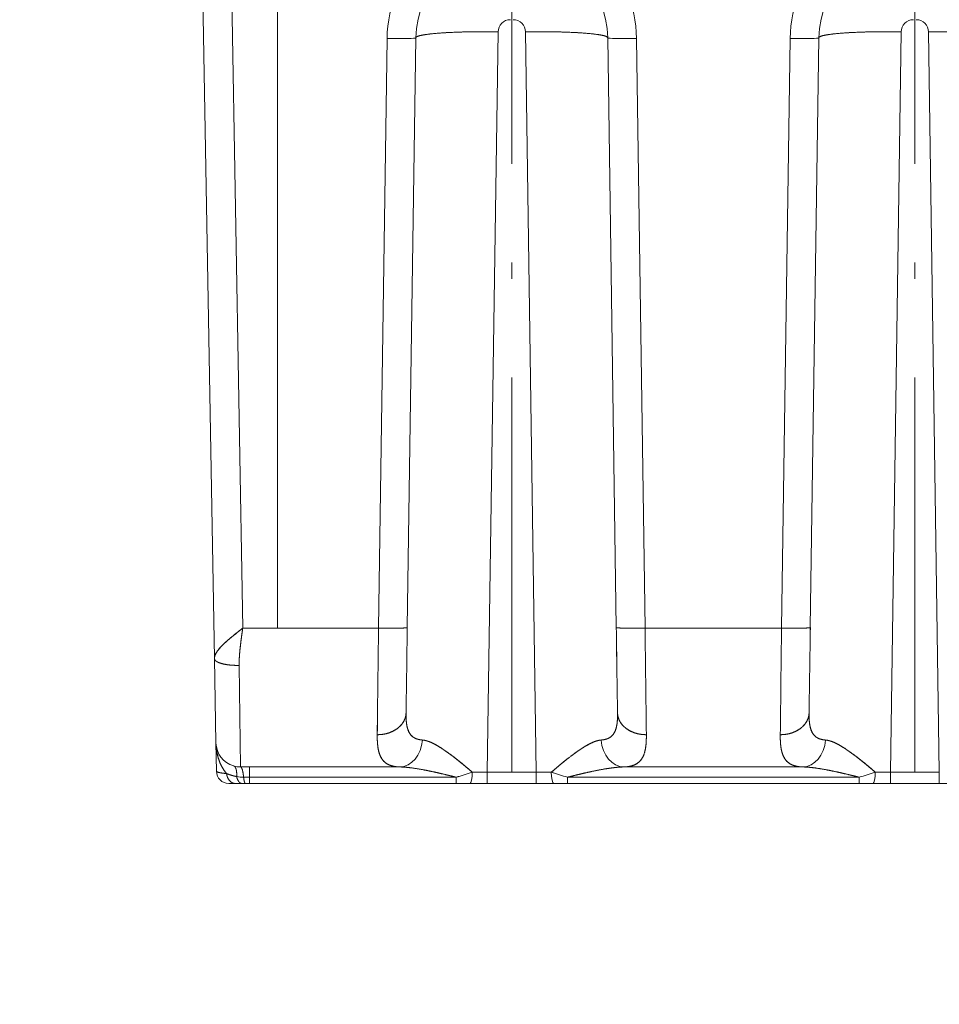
# Model space of a CAD drawing. Extents: x 0 to 420, y 0 to 297.
# Tile 6 of 17: x 129 to 157, y 213 to 243. Entities that reach past the tile are written whole.
import ezdxf
from ezdxf.enums import TextEntityAlignment as Align

# ---------------------------------------------------------------- set-up
doc = ezdxf.new("R2010")
doc.units = 0
doc.linetypes.add('DASHDOT', pattern=[18.5, 12, -3, 0.5, -3])
doc.layers.get('0').update_dxf_attribs({"lineweight": 13})
doc.styles.get("Standard").update_dxf_attribs({"font": 'isocp.shx'})
doc.dimstyles.get("Standard").update_dxf_attribs({"dimtxt": 2.5, "dimasz": 2.5, "dimexe": 1.25, "dimexo": 0.625, "dimtad": 1, "dimcen": 2.5, "dimadec": 0, "dimazin": 0, "dimtfac": 1, "dimtmove": 0, "dimatfit": 0, "dimfxl": 0, "dimarcsym": 0})

# ---------------------------------------------------------------- blocks, each defined once
blk = doc.blocks.new('*D')
at = {"color": 7, "lineweight": 5, "ltscale": 0.330035}
blk.add_line((180.692, 256.029), (180.692, 269.231), dxfattribs=at)
at = {"color": 7, "lineweight": 5, "ltscale": 0.33318}
blk.add_line((192.942, 255.903), (192.942, 269.231), dxfattribs=at)
at = {"color": 7, "lineweight": 5}
for p, q in [((180.692, 267.231), (234.796, 267.231)), ((340.302, 263.22), (291.799, 263.22)), ((119.199, 219.635), (119.199, 251.385)), ((308.816, 220.167), (308.816, 248.986)), ((73.725, 245.036), (39.242, 245.036)), ((41.242, 219.635), (41.242, 245.036)), ((316.05, 208.631), (287.299, 208.631)), ((58.236, 207.61), (93.174, 207.608)), ((338.777, 198.501), (287.299, 198.501)), ((275.643, 167.728), (371.671, 167.728)), ((204.754, 166.127), (111.509, 166.127)), ((113.509, 108.625), (113.509, 166.127)), ((260.604, 162.528), (280.643, 162.528)), ((181.795, 134.841), (205.496, 146.803)), ((320.151, 120.131), (320.151, 143.025)), ((276.855, 109.473), (370.399, 109.473)), ((184.817, 108.625), (111.509, 108.625)), ((134.432, 107.5), (134.432, 84.608)), ((239.201, 107.5), (239.201, 84.608)), ((134.432, 86.608), (239.201, 86.608))]:
    blk.add_line(p, q, dxfattribs=at)
at = {"color": 7, "lineweight": 5, "ltscale": 0.355855}
for p, q in [((291.799, 250.986), (291.799, 265.22)), ((340.302, 250.986), (340.302, 265.22))]:
    blk.add_line(p, q, dxfattribs=at)
at = {"color": 7, "lineweight": 5, "ltscale": 0.123454}
blk.add_line((180.692, 256.029), (180.692, 260.967), dxfattribs=at)
at = {"color": 7, "lineweight": 5, "ltscale": 0.476013}
blk.add_line((172.776, 258.967), (191.817, 258.967), dxfattribs=at)
at = {"color": 7, "lineweight": 5, "ltscale": 0.121798}
blk.add_line((287.299, 251.054), (287.299, 255.926), dxfattribs=at)
at = {"color": 7, "lineweight": 5, "ltscale": 0.1235}
blk.add_line((291.799, 250.986), (291.799, 255.926), dxfattribs=at)
at = {"color": 7, "lineweight": 5, "ltscale": 0.4714}
blk.add_line((296.799, 253.926), (277.943, 253.926), dxfattribs=at)
at = {"color": 7, "lineweight": 5, "ltscale": 0.38993}
blk.add_line((105.602, 251.385), (121.199, 251.385), dxfattribs=at)
at = {"color": 7, "lineweight": 5, "ltscale": 0.484375}
blk.add_line((339.516, 222.111), (355.359, 210.958), dxfattribs=at)
at = {"color": 7, "lineweight": 5, "ltscale": 0.293922}
blk.add_line((50.999, 219.635), (39.242, 219.635), dxfattribs=at)
at = {"color": 7, "lineweight": 5, "ltscale": 0.376598}
for p, q in [((106.102, 219.635), (121.165, 219.635)), ((104.477, 218.01), (104.477, 202.946))]:
    blk.add_line(p, q, dxfattribs=at)
at = {"color": 7, "lineweight": 5, "ltscale": 0.37743}
blk.add_line((106.102, 219.635), (121.199, 219.635), dxfattribs=at)
at = {"color": 7, "lineweight": 5, "ltscale": 0.309228}
for p, q in [((58.236, 217.979), (58.235, 205.61)), ((93.174, 217.977), (93.174, 205.608))]:
    blk.add_line(p, q, dxfattribs=at)
at = {"color": 7, "lineweight": 5, "ltscale": 0.224499}
blk.add_line((287.299, 215.611), (287.299, 206.631), dxfattribs=at)
at = {"color": 7, "lineweight": 5, "ltscale": 0.468372}
for p, q in [((287.299, 215.236), (287.299, 196.501)), ((338.777, 215.236), (338.777, 196.501))]:
    blk.add_line(p, q, dxfattribs=at)
at = {"color": 7, "lineweight": 5, "ltscale": 0.132243}
blk.add_line((316.05, 211.921), (316.05, 206.631), dxfattribs=at)
at = {"color": 7, "lineweight": 5, "ltscale": 0.271161}
for p, q in [((275.643, 158.881), (275.643, 169.728)), ((371.671, 158.881), (371.671, 169.728))]:
    blk.add_line(p, q, dxfattribs=at)
at = {"color": 7, "lineweight": 5, "ltscale": 0.163428}
blk.add_line((271.273, 157.991), (271.273, 164.528), dxfattribs=at)
at = {"color": 7, "lineweight": 5, "ltscale": 0.141171}
blk.add_line((275.643, 158.881), (275.643, 164.528), dxfattribs=at)
at = {"color": 7, "lineweight": 5, "ltscale": 0.391449}
for p, q in [((276.855, 123.131), (276.855, 107.473)), ((370.399, 123.131), (370.399, 107.473))]:
    blk.add_line(p, q, dxfattribs=at)
at = {"color": 7, "lineweight": 5}
for points in [[(182.623, 267.748), (180.692, 267.231), (182.623, 266.713)], [(191.01, 266.713), (192.942, 267.231), (191.01, 267.748)], [(293.731, 263.738), (291.799, 263.22), (293.731, 262.703)], [(338.37, 262.703), (340.302, 263.22), (338.37, 263.738)], [(178.76, 258.45), (180.692, 258.967), (178.76, 259.485)], [(188.748, 259.485), (186.817, 258.967), (188.748, 258.45)], [(285.367, 253.408), (287.299, 253.926), (285.367, 254.444)], [(293.731, 254.444), (291.799, 253.926), (293.731, 253.408)], [(119.716, 249.453), (119.199, 251.385), (118.681, 249.453)], [(309.333, 247.054), (308.816, 248.986), (308.298, 247.054)], [(41.76, 243.104), (41.242, 245.036), (40.725, 243.104)], [(308.298, 222.099), (308.816, 220.167), (309.333, 222.099)], [(40.725, 221.567), (41.242, 219.635), (41.76, 221.567)], [(118.681, 221.567), (119.199, 219.635), (119.716, 221.567)], [(119.683, 217.703), (119.165, 219.635), (118.648, 217.703)], [(344.971, 218.904), (343.093, 219.593), (344.375, 218.057)], [(289.231, 209.149), (287.299, 208.631), (289.231, 208.113)], [(314.119, 208.113), (316.05, 208.631), (314.119, 209.149)], [(60.167, 208.127), (58.236, 207.61), (60.167, 207.092)], [(91.242, 207.091), (93.174, 207.608), (91.242, 208.126)], [(106.408, 205.464), (104.477, 204.946), (106.408, 204.429)], [(289.231, 199.019), (287.299, 198.501), (289.231, 197.983)], [(336.845, 197.983), (338.777, 198.501), (336.845, 199.019)], [(277.575, 168.245), (275.643, 167.728), (277.575, 167.21)], [(369.739, 167.21), (371.671, 167.728), (369.739, 168.245)], [(114.026, 164.195), (113.509, 166.127), (112.991, 164.195)], [(269.341, 162.01), (271.273, 162.528), (269.341, 163.046)], [(277.575, 163.046), (275.643, 162.528), (277.575, 162.01)], [(190.347, 138.577), (191.838, 139.91), (189.88, 139.502)], [(183.286, 136.173), (181.795, 134.841), (183.753, 135.249)], [(319.634, 129.994), (320.151, 128.062), (320.669, 129.994)], [(320.669, 123.199), (320.151, 125.131), (319.634, 123.199)], [(112.991, 110.557), (113.509, 108.625), (114.026, 110.557)], [(278.787, 109.991), (276.855, 109.473), (278.787, 108.956)], [(368.467, 108.956), (370.399, 109.473), (368.467, 109.991)], [(136.364, 87.126), (134.432, 86.608), (136.364, 86.091)], [(237.269, 86.091), (239.201, 86.608), (237.269, 87.126)]]:
    blk.add_lwpolyline(points, dxfattribs=at)
for centre, radius, start, end in [((104.477, 219.635), 14.689, 270, 0), ((186.817, 137.375), 5.625, 6.409, 69.6283), ((186.817, 137.375), 5.625, 200.3716, 227.1526)]:
    blk.add_arc(centre, radius, start, end, dxfattribs=at)
for s, p, p2 in [('98', (193.366, 269.231), (199.17, 269.231)), (' N.8 RICAMI', (200.17, 269.231), (234.796, 269.231)), ('49', (172.776, 260.967), (178.581, 260.967)), ('768', (319.154, 169.728), (328.16, 169.728)), ('35', (260.604, 164.528), (266.409, 164.528)), ('748', (319.124, 111.473), (328.131, 111.473)), ('838', (182.313, 88.608), (191.32, 88.608))]:
    blk.add_text(s, height=3, dxfattribs=at).set_placement(p, p2, align=Align.FIT)
for s, rotation, p, p2 in [('390', 360, (311.547, 265.22), (320.554, 265.22)), ('35', 360, (277.943, 255.926), (283.748, 255.926)), ('254', 90, (117.199, 231.007), (117.199, 240.014)), ('230', 90, (306.816, 230.073), (306.816, 239.08)), ('203', 90, (39.242, 227.832), (39.242, 236.839)), ('R', 324.8562, (348.333, 218.35), (350.461, 216.852)), ('35', 324.8562, (351.279, 216.276), (356.025, 212.935)), ('%%d', 45, (114.299, 212.361), (115.855, 213.917)), ('90', 45, (110.619, 207.833), (114.723, 211.937)), ('230', 360, (297.171, 210.631), (306.178, 210.631)), ('280', 359.9973, (71.201, 209.609), (80.208, 209.609)), ('412', 360, (308.534, 200.501), (317.541, 200.501)), ('90', 26.7808, (199.413, 145.973), (204.595, 148.589)), ('%%c', 26.7808, (195.842, 144.171), (198.52, 145.523)), ('23', 90, (318.151, 137.221), (318.151, 143.025)), ('460', 90, (111.509, 132.872), (111.509, 141.879))]:
    blk.add_text(s, height=3, rotation=rotation, dxfattribs=at).set_placement(p, p2, align=Align.FIT)
blk = doc.blocks.new('BLOCK48')
at = {"color": 7, "lineweight": 5}
for p, q in [((-415.3, -217.62), (-419.08, -1.12)), ((-415.3, -217.62), (-419.08, -1.12)), ((-412.08, -1.24), (-408.43, -210.22)), ((-412.08, -1.24), (-408.43, -210.22)), ((-400, -210.22), (-400, -1.24)), ((-400, -210.22), (-400, -1.24)), ((-375.41, -210.22), (-373.33, -66.77)), ((-373.33, -66.77), (-375.41, -210.22)), ((-368.41, -210.08), (-366.33, -66.63)), ((-368.41, -210.08), (-366.33, -66.63)), ((-346.33, -65.14), (-348.95, -245.26)), ((-348.95, -245.26), (-346.33, -65.14)), ((-337.05, -245.26), (-339.67, -65.14)), ((-339.67, -65.14), (-337.05, -245.26)), ((-317.59, -210.08), (-319.67, -66.63)), ((-319.67, -66.63), (-317.59, -210.08)), ((-312.67, -66.77), (-310.59, -210.22)), ((-310.59, -210.22), (-312.67, -66.77)), ((-277.41, -210.22), (-275.33, -66.77)), ((-275.33, -66.77), (-277.41, -210.22)), ((-270.41, -210.08), (-268.33, -66.63)), ((-270.41, -210.08), (-268.33, -66.63)), ((-248.33, -65.14), (-250.95, -245.26)), ((-250.95, -245.26), (-248.33, -65.14)), ((-239.05, -245.26), (-241.67, -65.14)), ((-241.67, -65.14), (-239.05, -245.26)), ((-400, -210.22), (-375.41, -210.22)), ((-375.41, -210.22), (-400, -210.22)), ((-310.59, -210.22), (-277.41, -210.22)), ((-277.41, -210.22), (-310.59, -210.22)), ((-415.3, -217.62), (-414.94, -238.1)), ((-415.3, -217.62), (-414.94, -238.1)), ((-408.94, -243.99), (-409.3, -219.28)), ((-409.3, -219.28), (-408.94, -243.99)), ((-370.3, -243.99), (-406.81, -243.99)), ((-406.81, -243.99), (-370.3, -243.99)), ((-272.3, -243.99), (-315.7, -243.99)), ((-315.7, -243.99), (-272.3, -243.99)), ((-356.53, -246.5), (-406.81, -246.5)), ((-406.81, -246.5), (-356.53, -246.5)), ((-258.53, -246.5), (-329.47, -246.5)), ((-329.47, -246.5), (-258.53, -246.5)), ((-356.53, -248), (-406.81, -248)), ((-406.81, -248), (-356.53, -248)), ((-371.19, -248), (-392.14, -248)), ((-390.2, -248), (390.2, -248)), ((-332.36, -248), (-355.25, -248)), ((-347.95, -248), (-317.14, -248)), ((-315.65, -248), (-347.95, -248)), ((-64.57, -248), (-334.23, -248)), ((-306.08, -248), (-331.8, -248)), ((-330.22, -248), (-12.08, -248)), ((-258.53, -248), (-329.47, -248)), ((-329.47, -248), (-258.53, -248)), ((-279.74, -248), (-321.48, -248)), ((-317.14, -248), (-65.44, -248)), ((-63.67, -248), (-315.65, -248)), ((-62.18, -248), (-306.08, -248)), ((-35.18, -248), (-279.74, -248))]:
    blk.add_line(p, q, dxfattribs=at)
at = {"color": 7, "lineweight": 5, "ltscale": 0.210726}
blk.add_line((-408.43, -210.22), (-400, -210.22), dxfattribs=at)
blk.add_line((-408.43, -210.22), (-400, -210.22), dxfattribs=at)
at = {"color": 7, "lineweight": 5, "ltscale": 0.000169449}
for p, q in [((-368.72, -230.83), (-368.72, -230.82)), ((-317.28, -230.83), (-317.28, -230.82)), ((-270.72, -230.83), (-270.72, -230.82))]:
    blk.add_line(p, q, dxfattribs=at)
at = {"color": 7, "lineweight": 5, "ltscale": 0.000303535}
blk.add_line((-317.28, -230.83), (-317.28, -230.82), dxfattribs=at)
at = {"color": 7, "lineweight": 5, "ltscale": 0.173718}
blk.add_line((-414.94, -238.1), (-414.82, -245.05), dxfattribs=at)
at = {"color": 7, "lineweight": 5, "ltscale": 0.173436}
blk.add_line((-414.82, -245.05), (-414.94, -238.12), dxfattribs=at)
at = {"color": 7, "lineweight": 5, "ltscale": 0.053337}
for p, q in [((-406.81, -243.99), (-408.94, -243.99)), ((-408.94, -243.99), (-406.81, -243.99))]:
    blk.add_line(p, q, dxfattribs=at)
at = {"color": 7, "lineweight": 5, "ltscale": 0.062663}
blk.add_line((-406.81, -246.5), (-406.81, -243.99), dxfattribs=at)
blk.add_line((-406.81, -246.5), (-406.81, -243.99), dxfattribs=at)
at = {"color": 7, "lineweight": 5, "ltscale": 0.035051}
for p, q in [((-406.81, -246.5), (-408.21, -246.5)), ((-408.21, -246.5), (-406.81, -246.5))]:
    blk.add_line(p, q, dxfattribs=at)
at = {"color": 7, "lineweight": 5, "ltscale": 0.037622}
for p, q in [((-406.81, -246.5), (-406.81, -248)), ((-406.81, -246.5), (-406.81, -248)), ((-356.53, -248), (-356.53, -246.5)), ((-356.53, -246.5), (-356.53, -248)), ((-329.47, -246.5), (-329.47, -248)), ((-329.47, -246.5), (-329.47, -248)), ((-258.53, -248), (-258.53, -246.5)), ((-258.53, -246.5), (-258.53, -248))]:
    blk.add_line(p, q, dxfattribs=at)
at = {"color": 7, "lineweight": 5, "ltscale": 0.297507}
for p, q in [((-337.05, -245.26), (-348.95, -245.26)), ((-348.95, -245.26), (-337.05, -245.26)), ((-239.05, -245.26), (-250.95, -245.26)), ((-250.95, -245.26), (-239.05, -245.26)), ((-337.05, -248), (-348.95, -248)), ((-348.95, -248), (-337.05, -248)), ((-239.05, -248), (-250.95, -248)), ((-250.95, -248), (-239.05, -248))]:
    blk.add_line(p, q, dxfattribs=at)
at = {"color": 7, "lineweight": 5, "ltscale": 0.068463}
for p, q in [((-348.95, -245.26), (-348.95, -248)), ((-348.95, -245.26), (-348.95, -248)), ((-337.05, -245.26), (-337.05, -248)), ((-337.05, -248), (-337.05, -245.26)), ((-250.95, -245.26), (-250.95, -248)), ((-250.95, -245.26), (-250.95, -248)), ((-239.05, -248), (-239.05, -245.26))]:
    blk.add_line(p, q, dxfattribs=at)
at = {"color": 7, "lineweight": 5, "ltscale": 0.091298}
for p, q in [((-408.17, -248), (-411.82, -248)), ((-411.82, -248), (-408.17, -248))]:
    blk.add_line(p, q, dxfattribs=at)
at = {"color": 7, "lineweight": 5, "ltscale": 0.038239}
blk.add_line((-411.82, -248), (-410.29, -248), dxfattribs=at)
at = {"color": 7, "lineweight": 5, "ltscale": 0.050008}
blk.add_line((-409.82, -248), (-411.82, -248), dxfattribs=at)
at = {"color": 7, "lineweight": 5, "ltscale": 0.03575}
blk.add_line((-411.72, -248), (-410.29, -248), dxfattribs=at)
at = {"color": 7, "lineweight": 5, "ltscale": 0.084511}
blk.add_line((-411.55, -248), (-408.17, -248), dxfattribs=at)
at = {"color": 7, "lineweight": 5, "ltscale": 0.041406}
blk.add_line((-410.29, -248), (-408.63, -248), dxfattribs=at)
blk.add_line((-410.29, -248), (-408.63, -248), dxfattribs=at)
at = {"color": 7, "lineweight": 5, "ltscale": 0.490476}
blk.add_line((-409.82, -248), (-390.2, -248), dxfattribs=at)
at = {"color": 7, "lineweight": 5, "ltscale": 0.021566}
blk.add_line((-408.63, -248), (-407.77, -248), dxfattribs=at)
blk.add_line((-408.63, -248), (-407.77, -248), dxfattribs=at)
at = {"color": 7, "lineweight": 5, "ltscale": 0.400762}
for p, q in [((-408.17, -248), (-392.14, -248)), ((-392.14, -248), (-408.17, -248)), ((-408.17, -248), (-392.14, -248))]:
    blk.add_line(p, q, dxfattribs=at)
at = {"color": 7, "lineweight": 5, "ltscale": 0.024079}
blk.add_line((-407.77, -248), (-406.81, -248), dxfattribs=at)
blk.add_line((-407.77, -248), (-406.81, -248), dxfattribs=at)
at = {"color": 7, "lineweight": 5, "ltscale": 0.048423}
blk.add_line((-392.14, -248), (-390.2, -248), dxfattribs=at)
blk.add_line((-392.14, -248), (-390.2, -248), dxfattribs=at)
at = {"color": 7, "lineweight": 5, "ltscale": 0.475307}
blk.add_line((-390.2, -248), (-371.19, -248), dxfattribs=at)
at = {"color": 7, "lineweight": 5, "ltscale": 0.000411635}
blk.add_line((-371.2, -248), (-371.19, -248), dxfattribs=at)
at = {"color": 7, "lineweight": 5, "ltscale": 0.000411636}
blk.add_line((-371.2, -248), (-371.19, -248), dxfattribs=at)
at = {"color": 7, "lineweight": 5, "ltscale": 0.084363}
for p, q in [((-356.53, -248), (-353.16, -248)), ((-356.53, -248), (-353.16, -248)), ((-258.53, -248), (-255.16, -248)), ((-258.53, -248), (-255.16, -248))]:
    blk.add_line(p, q, dxfattribs=at)
at = {"color": 7, "lineweight": 5, "ltscale": 0.000566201}
blk.add_line((-355.23, -248), (-355.25, -248), dxfattribs=at)
at = {"color": 7, "lineweight": 5, "ltscale": 0.105224}
for p, q in [((-348.95, -248), (-353.16, -248)), ((-353.16, -248), (-348.95, -248)), ((-250.95, -248), (-255.16, -248)), ((-255.16, -248), (-250.95, -248))]:
    blk.add_line(p, q, dxfattribs=at)
at = {"color": 7, "lineweight": 5, "ltscale": 0.000308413}
blk.add_line((-347.95, -248), (-347.94, -248), dxfattribs=at)
at = {"color": 7, "lineweight": 5, "ltscale": 0.000319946}
blk.add_line((-347.94, -248), (-347.95, -248), dxfattribs=at)
at = {"color": 7, "lineweight": 5, "ltscale": 0.342847}
blk.add_line((-334.23, -248), (-347.95, -248), dxfattribs=at)
at = {"color": 7, "lineweight": 5, "ltscale": 0.000846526}
blk.add_line((-347.91, -248), (-347.95, -248), dxfattribs=at)
at = {"color": 7, "lineweight": 5, "ltscale": 0.013356}
blk.add_line((-347.65, -248), (-347.12, -248), dxfattribs=at)
at = {"color": 7, "lineweight": 5, "ltscale": 0.021977}
blk.add_line((-346.28, -248), (-345.4, -248), dxfattribs=at)
at = {"color": 7, "lineweight": 5, "ltscale": 0.003754}
blk.add_line((-345.4, -248), (-345.25, -248), dxfattribs=at)
at = {"color": 7, "lineweight": 5, "ltscale": 0.248177}
blk.add_line((-341.72, -248), (-331.8, -248), dxfattribs=at)
at = {"color": 7, "lineweight": 5, "ltscale": 0.105223}
for p, q in [((-332.84, -248), (-337.05, -248)), ((-337.05, -248), (-332.84, -248)), ((-239.05, -248), (-234.84, -248))]:
    blk.add_line(p, q, dxfattribs=at)
at = {"color": 7, "lineweight": 5, "ltscale": 0.116786}
blk.add_line((-334.89, -248), (-330.22, -248), dxfattribs=at)
at = {"color": 7, "lineweight": 5, "ltscale": 0.084364}
blk.add_line((-332.84, -248), (-329.47, -248), dxfattribs=at)
blk.add_line((-332.84, -248), (-329.47, -248), dxfattribs=at)
at = {"color": 7, "lineweight": 5, "ltscale": 0.271944}
blk.add_line((-321.48, -248), (-332.36, -248), dxfattribs=at)
at = {"color": 7, "lineweight": 5}
for centre, radius, start, end in [((-343.34, -65.19), 3, 89.9208, 179.0867), ((-343.34, -65.19), 3, 89.9214, 179.0862), ((-342.66, -65.19), 3, 0.9133, 90.0791), ((-342.66, -65.19), 3, 0.9138, 90.0786), ((-245.34, -65.19), 3, 89.9208, 179.0868), ((-245.34, -65.19), 3, 89.9214, 179.0862), ((-244.66, -65.19), 3, 0.9133, 90.0791), ((-244.66, -65.19), 3, 0.9138, 90.0786), ((-59667.52, 475.91), 59296.08, 359.3119542, 359.3370037), ((-59689.11, 476.16), 59317.67, 359.3119591, 359.3369994), ((-38329.86, 339.04), 37965.42, 359.13997, 359.171269), ((-38299.35, 338.6), 37934.91, 359.13993, 359.171262), ((-38329.38, 339.03), 37964.94, 359.139971, 359.171271), ((37643.34, 339.03), 37964.91, 180.828729, 180.860029), ((37613.6, 338.6), 37935.16, 180.828738, 180.860069), ((58981.5, 475.91), 59296.06, 180.6629963, 180.6880458), ((59003.48, 476.16), 59318.04, 180.6630007, 180.6880408), ((-59569.48, 475.91), 59296.04, 359.3119542, 359.3370037), ((-59591.48, 476.16), 59318.04, 359.3119592, 359.3369993), ((-38234.65, 339.08), 37968.21, 359.139972, 359.17127), ((-38201.6, 338.6), 37935.16, 359.139931, 359.171262), ((-38231.38, 339.03), 37964.94, 359.139971, 359.171271), ((-408.94, -238), 6, 181, 253.6418), ((-408.94, -238), 6, 181, 253.6418), ((-408.94, -238), 6, 181, 253.6419), ((-408.98, -238.11), 5.88, 253.7447, 270.4265), ((-408.98, -238.11), 5.88, 253.7454, 270.426), ((-411.82, -245), 3, 181, 270), ((-411.82, -245), 3, 181, 270), ((-408.21, -237.65), 8.85, 258.9448, 270.0259), ((-408.21, -237.65), 8.85, 258.9434, 270.0272), ((-387.73, -140.28), 110.71, 286.3663, 288.4945), ((-387.8, -140.04), 110.95, 286.3689, 288.4923), ((-352.23, 1270.36), 1515.63, 269.98579, 270.12415), ((-352.23, 1262.04), 1507.31, 269.9854, 270.12453), ((-333.77, 1270.36), 1515.62, 269.87585, 270.01421), ((-333.77, 1262.01), 1507.28, 269.87547, 270.01459), ((-298.5, -140.97), 109.97, 251.5028, 253.6453), ((-298.17, -139.96), 111.04, 251.509, 253.6309), ((-289.73, -140.27), 110.71, 286.3663, 288.4945), ((-289.8, -140.04), 110.95, 286.3689, 288.4923), ((-254.23, 1270.36), 1515.63, 269.98579, 270.12415), ((-254.23, 1262.04), 1507.31, 269.9854, 270.12453)]:
    blk.add_arc(centre, radius, start, end, dxfattribs=at)
for centre, major_axis, ratio, start_param, end_param in [((-343.33, -67.21), (30, 0), 0.999391, 1.570796, 3.127087), ((-343.33, -67.21), (-30, 0), 0.999391, 4.712389, 6.26868), ((-342.67, -67.21), (30, 0), 0.999391, 0.014505, 1.570796), ((-342.67, -67.21), (-30, 0), 0.999391, 3.156098, 4.712389), ((-245.33, -67.21), (30, 0), 0.999391, 1.570796, 3.127087), ((-245.33, -67.21), (-30, 0), 0.999391, 4.712389, 6.26868), ((-244.67, -67.21), (30, 0), 0.999391, 0.014505, 1.570796), ((-244.67, -67.21), (-30, 0), 0.999391, 3.156098, 4.712389), ((-343.33, -66.96), (23, 0), 0.999205, 1.570641, 3.126935), ((-342.67, -66.96), (23, 0), 0.999205, 0.014657, 1.570951), ((-245.33, -66.96), (23, 0), 0.999205, 1.570641, 3.126935), ((-244.67, -66.96), (23, 0), 0.999205, 0.014657, 1.570951), ((-373.33, -66.53), (7, -0.1), 0.034896, 4.712896, 6.283692), ((-373.33, -66.53), (7, -0.1), 0.034896, 4.712895, 6.283692), ((-346.33, -66.89), (-20, 0.29), 0.087147, 4.713656, 6.282587), ((-339.67, -66.89), (-20, -0.29), 0.087147, 3.142191, 4.711122), ((-312.67, -66.53), (7, 0.1), 0.034896, 3.141086, 4.711882), ((-312.67, -66.53), (7, 0.1), 0.034896, 3.141087, 4.711882), ((-275.33, -66.53), (7, -0.1), 0.034896, 4.712896, 6.283692), ((-275.33, -66.53), (7, -0.1), 0.034896, 4.712895, 6.283692), ((-248.33, -66.89), (-20, 0.29), 0.087147, 4.713656, 6.282587), ((-241.67, -66.89), (-20, -0.29), 0.087147, 3.142191, 4.711122), ((-375.41, -209.98), (-7, 0.1), 0.034896, 1.571303, 3.142098), ((-310.59, -209.98), (-7, -0.1), 0.034896, 6.28268, 7.853475), ((-277.41, -209.98), (-7, 0.1), 0.034896, 1.571303, 3.142098), ((-408.29, -237.99), (0.17, -9.72), 0.683835, 4.712513, 5.599279), ((-370.3, -236.99), (-0.24, -7), 0.797396, 0.042263, 1.533261), ((-370.3, -236.99), (-0.24, -7), 0.797397, 0.042258, 1.533258), ((-315.7, -236.99), (0.24, -7), 0.797396, 4.749925, 6.240923), ((-315.7, -236.99), (0.24, -7), 0.797397, 4.749929, 6.240929), ((-272.3, -236.99), (-0.24, -7), 0.797396, 0.042263, 1.533261), ((-272.3, -236.99), (-0.24, -7), 0.797397, 0.042258, 1.533258), ((-406.82, -245), (8, 0.05), 0.097038, 3.142666, 3.94629), ((-410.29, -245), (0, -3), 0.704778, 4.91211, 6.283195), ((-353.16, -245), (0, -3), 0.183702, 0.000003, 1.482339), ((-353.16, -245), (0, -3), 0.1837, 0.000003, 1.482335), ((-332.84, -245), (0, -3), 0.183697, 4.80085, 6.283183), ((-332.84, -245), (0, -3), 0.183711, 4.800854, 6.283183), ((-255.16, -245), (0, -3), 0.183701, 0.000003, 1.482335), ((-255.16, -245), (0, -3), 0.1837, 0.000003, 1.482335)]:
    blk.add_ellipse(centre, major_axis=major_axis, ratio=ratio, start_param=start_param, end_param=end_param, dxfattribs=at)
for points, knots in [([(-366.33, -66.6), (-366.33, -66.46), (-366.18, -66.33), (-365.88, -66.21), (-364.67, -65.87), (-362.57, -65.6), (-360.95, -65.46), (-357.25, -65.23), (-353.1, -65.13), (-350.87, -65.11), (-348.6, -65.11), (-346.33, -65.14)], [0, 0, 0, 0, 0, 0, 7.649075, 7.649075, 7.649075, 22.13791, 22.13791, 22.13791, 38.172712, 38.172712, 38.172712, 38.172712, 38.172712, 38.172712]), ([(-319.67, -66.6), (-319.67, -66.46), (-319.82, -66.33), (-320.12, -66.21), (-321.33, -65.87), (-323.43, -65.6), (-325.05, -65.46), (-328.75, -65.23), (-332.9, -65.13), (-335.13, -65.11), (-337.4, -65.11), (-339.67, -65.14)], [0, 0, 0, 0, 0, 0, 7.651714, 7.651714, 7.651714, 22.144033, 22.144033, 22.144033, 38.182083, 38.182083, 38.182083, 38.182083, 38.182083, 38.182083]), ([(-268.33, -66.6), (-268.33, -66.46), (-268.18, -66.33), (-267.88, -66.21), (-266.67, -65.87), (-264.57, -65.6), (-262.95, -65.46), (-259.25, -65.23), (-255.1, -65.13), (-252.87, -65.11), (-250.6, -65.11), (-248.33, -65.14)], [0, 0, 0, 0, 0, 0, 7.649075, 7.649075, 7.649075, 22.13791, 22.13791, 22.13791, 38.172712, 38.172712, 38.172712, 38.172712, 38.172712, 38.172712]), ([(-221.67, -66.6), (-221.67, -66.46), (-221.82, -66.33), (-222.12, -66.21), (-223.33, -65.87), (-225.43, -65.6), (-227.05, -65.46), (-230.75, -65.23), (-234.9, -65.13), (-237.13, -65.11), (-239.4, -65.11), (-241.67, -65.14)], [0, 0, 0, 0, 0, 0, 7.651714, 7.651714, 7.651714, 22.144033, 22.144033, 22.144033, 38.182083, 38.182083, 38.182083, 38.182083, 38.182083, 38.182083]), ([(-408.43, -210.22), (-409.25, -210.87), (-410.06, -211.52), (-410.87, -212.17), (-412.02, -213.12), (-413.04, -214.06), (-413.35, -214.37), (-414.19, -215.23), (-414.83, -216.08), (-415.14, -216.62), (-415.31, -217.14), (-415.3, -217.62)], [0, 0, 0, 0, 0, 0, 9.231304, 9.231304, 9.231304, 13.679029, 13.679029, 13.679029, 21.86664, 21.86664, 21.86664, 21.86664, 21.86664, 21.86664]), ([(-415.3, -217.62), (-415.3, -217.24), (-415.2, -216.85), (-415.02, -216.44), (-414.18, -215.1), (-412.81, -213.78), (-411.78, -212.9), (-410.46, -211.83), (-409.11, -210.76), (-408.88, -210.58), (-408.66, -210.4), (-408.43, -210.22)], [0, 0, 0, 0, 0, 0, 3.960887, 3.960887, 3.960887, 13.402641, 13.402641, 13.402641, 15.314486, 15.314486, 15.314486, 15.314486, 15.314486, 15.314486]), ([(-409.3, -219.28), (-409.31, -218.44), (-409.28, -217.56), (-409.22, -216.69), (-409.08, -215.24), (-408.91, -213.78), (-408.84, -213.23), (-408.72, -212.3), (-408.59, -211.36), (-408.53, -210.98), (-408.48, -210.6), (-408.43, -210.22)], [0, 0, 0, 0, 0, 0, 7.898837, 7.898837, 7.898837, 12.745884, 12.745884, 12.745884, 16.014111, 16.014111, 16.014111, 16.014111, 16.014111, 16.014111]), ([(-409.3, -219.28), (-409.31, -218.14), (-409.25, -216.91), (-409.13, -215.67), (-408.92, -213.83), (-408.67, -211.96), (-408.59, -211.38), (-408.51, -210.8), (-408.43, -210.22)], [0, 0, 0, 0, 0, 0, 9.954128, 9.954128, 9.954128, 14.429596, 14.429596, 14.429596, 14.429596, 14.429596, 14.429596]), ([(-368.41, -210.08), (-368.41, -210.1), (-368.46, -210.11), (-368.56, -210.13), (-368.98, -210.18), (-369.71, -210.21), (-370.28, -210.22), (-371.58, -210.24), (-373.03, -210.24), (-373.82, -210.24), (-374.61, -210.23), (-375.41, -210.22)], [0, 0, 0, 0, 0, 0, 2.692173, 2.692173, 2.692173, 7.826735, 7.826735, 7.826735, 13.504233, 13.504233, 13.504233, 13.504233, 13.504233, 13.504233]), ([(-317.59, -210.08), (-317.59, -210.1), (-317.54, -210.11), (-317.44, -210.13), (-317.02, -210.18), (-316.29, -210.21), (-315.72, -210.22), (-314.42, -210.24), (-312.97, -210.24), (-312.18, -210.24), (-311.39, -210.23), (-310.59, -210.22)], [0, 0, 0, 0, 0, 0, 2.692173, 2.692173, 2.692173, 7.826735, 7.826735, 7.826735, 13.504233, 13.504233, 13.504233, 13.504233, 13.504233, 13.504233]), ([(-270.41, -210.08), (-270.41, -210.1), (-270.46, -210.11), (-270.56, -210.13), (-270.98, -210.18), (-271.71, -210.21), (-272.28, -210.22), (-273.58, -210.24), (-275.03, -210.24), (-275.82, -210.24), (-276.61, -210.23), (-277.41, -210.22)], [0, 0, 0, 0, 0, 0, 2.692173, 2.692173, 2.692173, 7.826735, 7.826735, 7.826735, 13.504233, 13.504233, 13.504233, 13.504233, 13.504233, 13.504233]), ([(-415.3, -217.62), (-415.29, -217.72), (-415.27, -217.81), (-415.23, -217.9), (-415.08, -218.11), (-414.85, -218.29), (-414.7, -218.38), (-414.22, -218.63), (-413.65, -218.82), (-413.26, -218.92), (-412.26, -219.13), (-411.21, -219.24), (-410.57, -219.28), (-409.94, -219.29), (-409.3, -219.28)], [0, 0, 0, 0, 0, 0, 0.929443, 0.929443, 0.929443, 2.195201, 2.195201, 2.195201, 4.609587, 4.609587, 4.609587, 8.180563, 8.180563, 8.180563, 8.180563, 8.180563, 8.180563]), ([(-415.3, -217.62), (-415.29, -217.76), (-415.25, -217.88), (-415.17, -218.01), (-414.82, -218.36), (-414.2, -218.65), (-413.71, -218.81), (-412.6, -219.08), (-411.35, -219.23), (-410.67, -219.28), (-409.98, -219.29), (-409.3, -219.28)], [0, 0, 0, 0, 0, 0, 2.341166, 2.341166, 2.341166, 6.807525, 6.807525, 6.807525, 11.691154, 11.691154, 11.691154, 11.691154, 11.691154, 11.691154]), ([(-368.72, -230.82), (-368.72, -231.33), (-368.81, -231.84), (-368.97, -232.34), (-369.45, -233.31), (-370.19, -234.14), (-370.63, -234.52), (-371.78, -235.33), (-373.14, -235.85), (-373.98, -236.05), (-374.84, -236.15), (-375.71, -236.14), (-375.71, -236.14), (-375.71, -236.14), (-375.72, -236.14)], [0, 0, 0, 0, 0, 0, 4.089499, 4.089499, 4.089499, 8.336815, 8.336815, 8.336815, 14.306159, 14.306159, 14.306159, 14.324765, 14.324765, 14.324765, 14.324765, 14.324765, 14.324765]), ([(-368.72, -230.82), (-368.72, -231.33), (-368.81, -231.84), (-368.97, -232.34), (-369.53, -233.47), (-370.46, -234.43), (-371.09, -234.9), (-372.35, -235.59), (-373.77, -235.98), (-374.41, -236.09), (-375.06, -236.15), (-375.72, -236.14)], [0, 0, 0, 0, 0, 0, 4.244193, 4.244193, 4.244193, 10.152007, 10.152007, 10.152007, 14.816778, 14.816778, 14.816778, 14.816778, 14.816778, 14.816778]), ([(-364.73, -237.44), (-365.65, -237.37), (-366.45, -237.17), (-367.1, -236.8), (-368.01, -235.82), (-368.48, -234.35), (-368.61, -233.61), (-368.7, -232.6), (-368.72, -231.51), (-368.72, -231.28), (-368.72, -231.05), (-368.72, -230.82)], [0, 0, 0, 0, 0, 0, 11.860593, 11.860593, 11.860593, 21.465455, 21.465455, 21.465455, 23.958132, 23.958132, 23.958132, 23.958132, 23.958132, 23.958132]), ([(-364.73, -237.44), (-365.64, -237.37), (-366.43, -237.17), (-367.08, -236.82), (-368.1, -235.73), (-368.57, -234.04), (-368.69, -233.05), (-368.73, -231.97), (-368.72, -230.83)], [0, 0, 0, 0, 0, 0, 10.724905, 10.724905, 10.724905, 21.738095, 21.738095, 21.738095, 21.738095, 21.738095, 21.738095]), ([(-317.28, -230.82), (-317.27, -231.98), (-317.31, -233.07), (-317.43, -234.08), (-317.91, -235.76), (-318.95, -236.83), (-319.59, -237.18), (-320.38, -237.37), (-321.27, -237.44)], [0, 0, 0, 0, 0, 0, 11.191652, 11.191652, 11.191652, 21.75792, 21.75792, 21.75792, 21.75792, 21.75792, 21.75792]), ([(-317.28, -230.82), (-317.27, -231.96), (-317.31, -233.04), (-317.42, -234.04), (-317.85, -235.57), (-318.73, -236.6), (-319.21, -236.95), (-319.92, -237.24), (-320.75, -237.38), (-320.92, -237.41), (-321.09, -237.43), (-321.27, -237.44)], [0, 0, 0, 0, 0, 0, 12.228064, 12.228064, 12.228064, 21.643217, 21.643217, 21.643217, 23.931737, 23.931737, 23.931737, 23.931737, 23.931737, 23.931737]), ([(-317.28, -230.82), (-317.28, -231.33), (-317.19, -231.84), (-317.03, -232.34), (-316.47, -233.47), (-315.54, -234.43), (-314.91, -234.9), (-313.65, -235.59), (-312.23, -235.98), (-311.59, -236.09), (-310.94, -236.15), (-310.28, -236.14)], [0, 0, 0, 0, 0, 0, 4.244193, 4.244193, 4.244193, 10.152007, 10.152007, 10.152007, 14.816778, 14.816778, 14.816778, 14.816778, 14.816778, 14.816778]), ([(-317.28, -230.82), (-317.28, -231.33), (-317.19, -231.84), (-317.03, -232.34), (-316.55, -233.31), (-315.81, -234.14), (-315.37, -234.52), (-314.22, -235.33), (-312.86, -235.85), (-312.02, -236.05), (-311.16, -236.15), (-310.29, -236.14), (-310.29, -236.14), (-310.29, -236.14), (-310.28, -236.14)], [0, 0, 0, 0, 0, 0, 4.089499, 4.089499, 4.089499, 8.336815, 8.336815, 8.336815, 14.306159, 14.306159, 14.306159, 14.324765, 14.324765, 14.324765, 14.324765, 14.324765, 14.324765]), ([(-270.72, -230.82), (-270.72, -231.33), (-270.81, -231.84), (-270.97, -232.34), (-271.45, -233.31), (-272.19, -234.14), (-272.63, -234.52), (-273.78, -235.33), (-275.14, -235.85), (-275.98, -236.05), (-276.84, -236.15), (-277.71, -236.14), (-277.71, -236.14), (-277.71, -236.14), (-277.72, -236.14)], [0, 0, 0, 0, 0, 0, 4.089499, 4.089499, 4.089499, 8.336815, 8.336815, 8.336815, 14.306159, 14.306159, 14.306159, 14.324765, 14.324765, 14.324765, 14.324765, 14.324765, 14.324765]), ([(-270.72, -230.82), (-270.72, -231.33), (-270.81, -231.84), (-270.97, -232.34), (-271.53, -233.47), (-272.46, -234.43), (-273.09, -234.9), (-274.35, -235.59), (-275.77, -235.98), (-276.41, -236.09), (-277.06, -236.15), (-277.72, -236.14)], [0, 0, 0, 0, 0, 0, 4.244193, 4.244193, 4.244193, 10.152007, 10.152007, 10.152007, 14.816778, 14.816778, 14.816778, 14.816778, 14.816778, 14.816778]), ([(-266.73, -237.44), (-267.65, -237.37), (-268.45, -237.17), (-269.1, -236.8), (-270.01, -235.82), (-270.48, -234.35), (-270.61, -233.61), (-270.7, -232.6), (-270.72, -231.51), (-270.72, -231.28), (-270.72, -231.05), (-270.72, -230.82)], [0, 0, 0, 0, 0, 0, 11.860593, 11.860593, 11.860593, 21.465455, 21.465455, 21.465455, 23.958132, 23.958132, 23.958132, 23.958132, 23.958132, 23.958132]), ([(-266.73, -237.44), (-267.64, -237.37), (-268.43, -237.17), (-269.08, -236.82), (-270.1, -235.73), (-270.57, -234.04), (-270.69, -233.05), (-270.73, -231.97), (-270.72, -230.83)], [0, 0, 0, 0, 0, 0, 10.724905, 10.724905, 10.724905, 21.738095, 21.738095, 21.738095, 21.738095, 21.738095, 21.738095]), ([(-375.72, -236.14), (-375.73, -237.6), (-375.67, -238.94), (-375.49, -240.14), (-374.82, -242.14), (-373.44, -243.35), (-372.57, -243.74), (-371.51, -243.94), (-370.3, -243.99)], [0, 0, 0, 0, 0, 0, 18.213873, 18.213873, 18.213873, 35.925046, 35.925046, 35.925046, 35.925046, 35.925046, 35.925046]), ([(-370.3, -243.99), (-371.26, -243.95), (-372.15, -243.81), (-372.93, -243.56), (-374.23, -242.76), (-375.03, -241.42), (-375.31, -240.64), (-375.59, -239.3), (-375.7, -237.8), (-375.72, -237.26), (-375.72, -236.71), (-375.72, -236.14)], [0, 0, 0, 0, 0, 0, 9.066512, 9.066512, 9.066512, 17.997712, 17.997712, 17.997712, 22.740671, 22.740671, 22.740671, 22.740671, 22.740671, 22.740671]), ([(-315.7, -243.99), (-314.48, -243.94), (-313.41, -243.74), (-312.54, -243.34), (-311.17, -242.12), (-310.51, -240.11), (-310.33, -238.92), (-310.27, -237.59), (-310.28, -236.14)], [0, 0, 0, 0, 0, 0, 17.894061, 17.894061, 17.894061, 35.929297, 35.929297, 35.929297, 35.929297, 35.929297, 35.929297]), ([(-310.28, -236.14), (-310.27, -237.28), (-310.31, -238.36), (-310.41, -239.38), (-310.8, -241.17), (-311.64, -242.5), (-312.17, -243.01), (-313.15, -243.57), (-314.36, -243.86), (-314.79, -243.93), (-315.24, -243.97), (-315.7, -243.99)], [0, 0, 0, 0, 0, 0, 9.509102, 9.509102, 9.509102, 18.358017, 18.358017, 18.358017, 22.743736, 22.743736, 22.743736, 22.743736, 22.743736, 22.743736]), ([(-277.72, -236.14), (-277.73, -237.6), (-277.67, -238.94), (-277.49, -240.14), (-276.82, -242.14), (-275.44, -243.35), (-274.57, -243.74), (-273.51, -243.94), (-272.3, -243.99)], [0, 0, 0, 0, 0, 0, 18.213873, 18.213873, 18.213873, 35.925046, 35.925046, 35.925046, 35.925046, 35.925046, 35.925046]), ([(-272.3, -243.99), (-273.26, -243.95), (-274.15, -243.81), (-274.93, -243.56), (-276.23, -242.76), (-277.03, -241.42), (-277.31, -240.64), (-277.59, -239.3), (-277.7, -237.8), (-277.72, -237.26), (-277.72, -236.71), (-277.72, -236.14)], [0, 0, 0, 0, 0, 0, 9.066512, 9.066512, 9.066512, 17.997712, 17.997712, 17.997712, 22.740671, 22.740671, 22.740671, 22.740671, 22.740671, 22.740671]), ([(-414.94, -238.12), (-414.92, -239.24), (-414.79, -240.36), (-414.55, -241.46), (-414.09, -242.84), (-413.4, -244.13), (-413.23, -244.41), (-412.97, -244.82), (-412.68, -245.21), (-412.57, -245.34), (-412.47, -245.47), (-412.36, -245.6)], [0, 0, 0, 0, 0, 0, 10.543812, 10.543812, 10.543812, 13.570674, 13.570674, 13.570674, 15.086801, 15.086801, 15.086801, 15.086801, 15.086801, 15.086801]), ([(-364.73, -237.44), (-364.1, -237.49), (-363.45, -237.67), (-362.8, -237.93), (-361.42, -238.59), (-360.05, -239.45), (-359.32, -239.93), (-357.53, -241.21), (-355.76, -242.62), (-354.71, -243.48), (-353.66, -244.37), (-352.61, -245.26)], [0, 0, 0, 0, 0, 0, 5.801066, 5.801066, 5.801066, 12.40253, 12.40253, 12.40253, 22.183749, 22.183749, 22.183749, 22.183749, 22.183749, 22.183749]), ([(-352.61, -245.26), (-353.87, -244.19), (-355.12, -243.13), (-356.37, -242.12), (-358.36, -240.58), (-360.35, -239.25), (-361.08, -238.8), (-362.27, -238.15), (-363.43, -237.7), (-363.88, -237.57), (-364.31, -237.48), (-364.73, -237.44)], [0, 0, 0, 0, 0, 0, 14.597077, 14.597077, 14.597077, 23.067467, 23.067467, 23.067467, 28.356065, 28.356065, 28.356065, 28.356065, 28.356065, 28.356065]), ([(-321.27, -237.44), (-321.88, -237.49), (-322.52, -237.66), (-323.18, -237.92), (-325.31, -238.94), (-327.46, -240.44), (-328.92, -241.55), (-330.7, -243), (-332.49, -244.5), (-332.79, -244.75), (-333.09, -245.01), (-333.39, -245.26)], [0, 0, 0, 0, 0, 0, 7.68827, 7.68827, 7.68827, 24.888173, 24.888173, 24.888173, 28.380252, 28.380252, 28.380252, 28.380252, 28.380252, 28.380252]), ([(-333.39, -245.26), (-332.14, -244.21), (-330.9, -243.15), (-329.66, -242.14), (-327.68, -240.61), (-325.68, -239.27), (-324.95, -238.82), (-323.77, -238.17), (-322.58, -237.71), (-322.14, -237.57), (-321.7, -237.48), (-321.27, -237.44)], [0, 0, 0, 0, 0, 0, 11.60281, 11.60281, 11.60281, 18.225898, 18.225898, 18.225898, 22.201129, 22.201129, 22.201129, 22.201129, 22.201129, 22.201129]), ([(-266.73, -237.44), (-266.1, -237.49), (-265.45, -237.67), (-264.8, -237.93), (-263.42, -238.59), (-262.05, -239.45), (-261.32, -239.93), (-259.53, -241.21), (-257.76, -242.62), (-256.71, -243.48), (-255.66, -244.37), (-254.61, -245.26)], [0, 0, 0, 0, 0, 0, 5.801066, 5.801066, 5.801066, 12.402529, 12.402529, 12.402529, 22.183749, 22.183749, 22.183749, 22.183749, 22.183749, 22.183749]), ([(-254.61, -245.26), (-255.87, -244.19), (-257.12, -243.13), (-258.37, -242.12), (-260.36, -240.58), (-262.35, -239.25), (-263.08, -238.8), (-264.27, -238.15), (-265.43, -237.7), (-265.88, -237.57), (-266.31, -237.48), (-266.73, -237.44)], [0, 0, 0, 0, 0, 0, 14.597077, 14.597077, 14.597077, 23.067467, 23.067467, 23.067467, 28.356065, 28.356065, 28.356065, 28.356065, 28.356065, 28.356065]), ([(-409.91, -246.33), (-409.88, -245.85), (-409.88, -245.4), (-409.91, -244.97), (-410.04, -244.37), (-410.28, -243.98), (-410.38, -243.87), (-410.5, -243.79), (-410.63, -243.76)], [0, 0, 0, 0, 0, 0, 3.811302, 3.811302, 3.811302, 6.009149, 6.009149, 6.009149, 6.009149, 6.009149, 6.009149]), ([(-409.91, -246.33), (-409.88, -245.94), (-409.88, -245.56), (-409.9, -245.19), (-409.97, -244.67), (-410.14, -244.24), (-410.2, -244.11), (-410.32, -243.94), (-410.46, -243.83), (-410.52, -243.8), (-410.57, -243.77), (-410.63, -243.76)], [0, 0, 0, 0, 0, 0, 2.372297, 2.372297, 2.372297, 3.526862, 3.526862, 3.526862, 4.137393, 4.137393, 4.137393, 4.137393, 4.137393, 4.137393]), ([(-408.21, -246.5), (-408.26, -246), (-408.32, -245.53), (-408.4, -245.09), (-408.55, -244.51), (-408.73, -244.16), (-408.79, -244.06), (-408.86, -244.01), (-408.93, -243.99), (-408.93, -243.99), (-408.94, -243.99), (-408.94, -243.99)], [0, 0, 0, 0, 0, 0, 3.83682, 3.83682, 3.83682, 5.865033, 5.865033, 5.865033, 5.963034, 5.963034, 5.963034, 5.963034, 5.963034, 5.963034]), ([(-408.21, -246.5), (-408.26, -246), (-408.32, -245.53), (-408.4, -245.09), (-408.55, -244.51), (-408.73, -244.16), (-408.79, -244.06), (-408.86, -244.01), (-408.93, -243.99), (-408.93, -243.99), (-408.94, -243.99), (-408.94, -243.99)], [0, 0, 0, 0, 0, 0, 3.785578, 3.785578, 3.785578, 5.777557, 5.777557, 5.777557, 5.871291, 5.871291, 5.871291, 5.871291, 5.871291, 5.871291]), ([(-370.3, -243.99), (-369.27, -244), (-368.21, -244.1), (-367.16, -244.23), (-365.26, -244.53), (-363.33, -244.91), (-362.5, -245.08), (-360.81, -245.45), (-359.11, -245.85), (-358.25, -246.06), (-357.39, -246.28), (-356.53, -246.5)], [0, 0, 0, 0, 0, 0, 9.896689, 9.896689, 9.896689, 17.483096, 17.483096, 17.483096, 25.172104, 25.172104, 25.172104, 25.172104, 25.172104, 25.172104]), ([(-370.3, -243.99), (-369.28, -244), (-368.23, -244.09), (-367.19, -244.23), (-365.29, -244.52), (-363.37, -244.9), (-362.54, -245.07), (-360.84, -245.44), (-359.13, -245.85), (-358.27, -246.06), (-357.4, -246.27), (-356.53, -246.5)], [0, 0, 0, 0, 0, 0, 7.708044, 7.708044, 7.708044, 13.713643, 13.713643, 13.713643, 19.885027, 19.885027, 19.885027, 19.885027, 19.885027, 19.885027]), ([(-329.47, -246.5), (-327.77, -246.06), (-326.07, -245.64), (-324.39, -245.26), (-321.61, -244.66), (-318.86, -244.23), (-317.79, -244.1), (-316.73, -244), (-315.7, -243.99)], [0, 0, 0, 0, 0, 0, 15.23258, 15.23258, 15.23258, 25.163428, 25.163428, 25.163428, 25.163428, 25.163428, 25.163428]), ([(-329.47, -246.5), (-328.04, -246.13), (-326.62, -245.78), (-325.2, -245.45), (-322.68, -244.89), (-320.17, -244.43), (-319.08, -244.26), (-317.74, -244.09), (-316.43, -244.01), (-316.19, -244), (-315.94, -243.99), (-315.7, -243.99)], [0, 0, 0, 0, 0, 0, 10.135228, 10.135228, 10.135228, 18.045691, 18.045691, 18.045691, 19.874768, 19.874768, 19.874768, 19.874768, 19.874768, 19.874768]), ([(-272.3, -243.99), (-271.27, -244), (-270.21, -244.1), (-269.16, -244.23), (-267.26, -244.53), (-265.33, -244.91), (-264.5, -245.08), (-262.81, -245.45), (-261.11, -245.85), (-260.25, -246.06), (-259.39, -246.28), (-258.53, -246.5)], [0, 0, 0, 0, 0, 0, 9.896689, 9.896689, 9.896689, 17.483096, 17.483096, 17.483096, 25.172103, 25.172103, 25.172103, 25.172103, 25.172103, 25.172103]), ([(-272.3, -243.99), (-271.28, -244), (-270.23, -244.09), (-269.19, -244.23), (-267.29, -244.52), (-265.37, -244.9), (-264.54, -245.07), (-262.84, -245.44), (-261.13, -245.85), (-260.27, -246.06), (-259.4, -246.27), (-258.53, -246.5)], [0, 0, 0, 0, 0, 0, 7.708044, 7.708044, 7.708044, 13.713643, 13.713643, 13.713643, 19.885027, 19.885027, 19.885027, 19.885027, 19.885027, 19.885027]), ([(-412.36, -245.6), (-413.07, -245.53), (-413.69, -245.46), (-414.2, -245.37), (-414.63, -245.25), (-414.79, -245.12), (-414.81, -245.1), (-414.82, -245.08), (-414.82, -245.05)], [0, 0, 0, 0, 0, 0, 7.889303, 7.889303, 7.889303, 9.69575, 9.69575, 9.69575, 9.69575, 9.69575, 9.69575]), ([(-409.91, -246.33), (-410.39, -246.24), (-410.86, -246.12), (-411.31, -245.98), (-411.79, -245.82), (-412.24, -245.64), (-412.28, -245.63), (-412.32, -245.61), (-412.36, -245.6)], [0, 0, 0, 0, 0, 0, 3.653916, 3.653916, 3.653916, 4.026652, 4.026652, 4.026652, 4.026652, 4.026652, 4.026652]), ([(-412.36, -245.6), (-412.32, -245.91), (-412.24, -246.22), (-412.13, -246.52), (-411.87, -247.06), (-411.5, -247.49), (-411.29, -247.67), (-410.97, -247.87), (-410.62, -247.97), (-410.51, -247.99), (-410.4, -248), (-410.29, -248)], [0, 0, 0, 0, 0, 0, 2.198238, 2.198238, 2.198238, 4.24134, 4.24134, 4.24134, 5.159614, 5.159614, 5.159614, 5.159614, 5.159614, 5.159614]), ([(-409.91, -246.33), (-409.83, -246.67), (-409.72, -246.99), (-409.59, -247.29), (-409.33, -247.68), (-409.01, -247.91), (-408.89, -247.97), (-408.76, -248), (-408.63, -248)], [0, 0, 0, 0, 0, 0, 2.541494, 2.541494, 2.541494, 3.998587, 3.998587, 3.998587, 3.998587, 3.998587, 3.998587]), ([(-409.91, -246.33), (-409.83, -246.67), (-409.72, -247), (-409.59, -247.29), (-409.32, -247.68), (-409.01, -247.91), (-408.89, -247.97), (-408.76, -248), (-408.63, -248)], [0, 0, 0, 0, 0, 0, 2.799642, 2.799642, 2.799642, 4.451692, 4.451692, 4.451692, 4.451692, 4.451692, 4.451692]), ([(-408.21, -246.5), (-408.18, -246.8), (-408.14, -247.09), (-408.09, -247.36), (-408.01, -247.71), (-407.9, -247.91), (-407.86, -247.97), (-407.82, -248), (-407.78, -248), (-407.77, -248), (-407.77, -248), (-407.77, -248)], [0, 0, 0, 0, 0, 0, 2.350938, 2.350938, 2.350938, 3.593501, 3.593501, 3.593501, 3.653459, 3.653459, 3.653459, 3.653459, 3.653459, 3.653459]), ([(-408.21, -246.5), (-408.18, -246.8), (-408.14, -247.09), (-408.09, -247.36), (-408.01, -247.71), (-407.9, -247.91), (-407.86, -247.97), (-407.82, -248), (-407.78, -248), (-407.77, -248), (-407.77, -248), (-407.77, -248)], [0, 0, 0, 0, 0, 0, 2.386176, 2.386176, 2.386176, 3.653524, 3.653524, 3.653524, 3.71639, 3.71639, 3.71639, 3.71639, 3.71639, 3.71639])]:
    blk.add_open_spline(points, degree=5, knots=knots, dxfattribs=at)
blk.add_open_spline([(-412.36, -245.6), (-411.91, -245.77), (-411.44, -245.94), (-410.95, -246.1), (-410.44, -246.23), (-409.91, -246.33)], degree=5, dxfattribs=at)

msp = doc.modelspace()

# ---------------------------------------------------------------- linework, layer by layer
at = {"color": 7, "linetype": 'DASHDOT', "lineweight": 5}
for p, q in [((143.9415, 219.9774), (143.9415, 254.2787)), ((156.1915, 219.9774), (156.1915, 254.3989))]:
    msp.add_line(p, q, dxfattribs=at)

# ---------------------------------------------------------------- block references
at = {"lineweight": 0, "xscale": 0.125, "yscale": 0.125, "zscale": 0.125}
msp.add_blockref('BLOCK48', (186.8165, 250.6351), dxfattribs=at)

# ---------------------------------------------------------------- dimensions: what is measured, and where the dimension line sits
at = {"color": 0, "lineweight": 0}
for base, p1, p2, angle, middle, dimtype in [((113.5088, 108.6247), (206.754, 166.1266), (186.8165, 108.6247), 269.99857, (113.5088, 137.3757), 160), ((134.4319, 86.6082), (239.2011, 109.4997), (134.4319, 109.4997), 180, (186.8165, 86.6082), 161), ((186.8165, 258.9674), (180.6915, 254.0292), (186.8165, 257.4626), 359.99809, (175.6783, 258.9674), 160), ((276.8554, 109.4732), (370.399, 125.1311), (276.8554, 125.1311), 179.99905, (323.6272, 109.4732), 160), ((371.671, 167.7276), (275.643, 156.8811), (371.671, 156.8811), 359.99809, (323.657, 167.7276), 160), ((271.2726, 162.528), (275.643, 156.8811), (271.2726, 155.9909), 179.99905, (263.5066, 162.528), 160), ((320.1514, 125.1311), (315.9463, 128.0623), (276.8554, 125.1311), 269.99857, (320.1514, 140.1231), 160), ((119.1988, 219.6351), (103.6016, 251.3851), (104.1016, 219.6351), 269.99857, (119.1988, 235.5101), 160), ((41.2423, 245.0359), (52.9992, 219.6351), (75.7254, 245.0359), 89.99952, (41.2423, 232.3355), 160), ((58.2355, 207.6098), (93.1744, 219.9773), (58.2361, 219.9789), 179.99726, (75.7046, 207.609), 161), ((287.2992, 198.5011), (338.7766, 217.2359), (287.2992, 217.2359), 180, (313.0379, 198.5011), 161), ((316.0504, 208.631), (287.2992, 217.6109), (316.0504, 213.9207), 359.99809, (301.6748, 208.631), 160)]:
    dim = msp.add_linear_dim(base=base, p1=p1, p2=p2, angle=angle, dimstyle='Standard', override={"dimlfac": 8}, dxfattribs=at)
    dim.commit()
    dim.dimension.update_dxf_attribs({"geometry": '*D', "text_midpoint": middle, "dimtype": dimtype})
dim = msp.add_diameter_dim_2p(p1=(181.7949, 134.8409), p2=(191.8382, 139.9099), dimstyle='Standard', override={"dimlfac": 8}, dxfattribs=at)
dim.commit()
dim.dimension.update_dxf_attribs({"geometry": '*D', "text_midpoint": (201.1196, 144.5944), "dimtype": 163})
for base, p1, p2, angle, text, middle, dimtype in [((180.6915, 267.2306), (192.9415, 253.9034), (180.6915, 254.0292), 179.99905, '<> N.8 RICAMI', (214.0808, 267.2306), 160), ((340.3016, 263.2202), (291.7992, 248.9859), (340.3016, 248.9859), 0, '390', (316.0504, 263.2202), 161), ((291.7992, 253.9259), (287.2992, 249.054), (291.7992, 248.9859), 359.99809, '35', (280.8455, 253.9259), 160), ((308.8156, 248.9859), (308.3396, 220.1671), (291.7992, 248.9859), 89.99761, '230', (308.8156, 234.5765), 160)]:
    dim = msp.add_linear_dim(base=base, p1=p1, p2=p2, angle=angle, text=text, dimstyle='Standard', override={"dimlfac": 8}, dxfattribs=at)
    dim.commit()
    dim.dimension.update_dxf_attribs({"geometry": '*D', "text_midpoint": middle, "dimtype": dimtype})
dim = msp.add_angular_dim_2l(base=(111.821, 206.9141), line1=((104.4766, 219.6351), (104.4766, 220.0101)), line2=((104.4766, 219.6351), (104.1016, 219.6351)), dimstyle='Standard', dxfattribs=at)
dim.commit()
dim.dimension.update_dxf_attribs({"geometry": '*D', "text_midpoint": (114.8632, 209.2484), "dimtype": 162})
dim = msp.add_radius_dim(center=(339.516, 222.1109), mpoint=(343.0935, 219.5926), dimstyle='Standard', override={"dimlfac": 8}, dxfattribs=at)
dim.commit()
dim.dimension.update_dxf_attribs({"geometry": '*D', "text_midpoint": (351.0281, 214.0069), "dimtype": 164})

doc.saveas('drawing.dxf')
